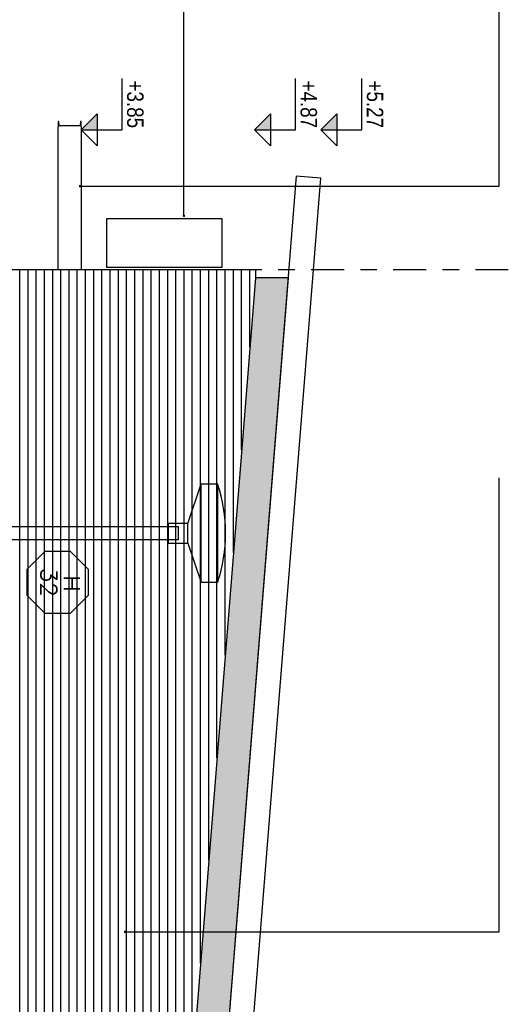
# Model space of a CAD drawing. Header units: millimetres. Extents: x 4617 to 4884, y 1258 to 1784.
# Tile 163 of 256: x 4661.07 to 4664.01, y 1590.31 to 1596.31. Entities that reach past the tile are written whole.
import ezdxf
from ezdxf.enums import TextEntityAlignment as Align

# ---------------------------------------------------------------- set-up
doc = ezdxf.new("R2010")
doc.units = ezdxf.units.MM
doc.header["$LTSCALE"] = 0.4
doc.linetypes.add('DASHDOT', pattern=[1, 0.5, -0.25, 0, -0.25])
doc.linetypes.add('HIDDEN', pattern=[9.524999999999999, 6.35, -3.175])
for name, color, linetype in [('00 AC - ABERTURAS ALUMINIO - HATCH', 254, 'Continuous'), ('00 AC - ABERTURAS ALUMINIO - TIPO', 3, 'Continuous'), ('00 AC - CUBIERTA', 1, 'Continuous'), ('00 AC - MUROS', 1, 'Continuous'), ('00 AC - MUROS HATCH', 251, 'Continuous'), ('00 AC - TEXTOS', 3, 'Continuous'), ('200cotas50', 1, 'Continuous'), ('A HERRERÍA', 4, 'Continuous'), ('A PROYECCION', 8, 'Continuous'), ('Hatch Ladrillo Visto', 32, 'Continuous'), ('TXT', 3, 'Continuous'), ('TXT COTA', 3, 'Continuous')]:
    doc.layers.add(name, color=color, linetype=linetype)
doc.styles.add('ARIAL NARROW', font='ARIALN.TTF')
doc.styles.add('ROMANS', font='romans', dxfattribs={"height": 2})
doc.styles.add('SaAS simplex', font='simplex.shx', dxfattribs={"width": 0.8})
doc.dimstyles.new('COTAS 125', dxfattribs={"dimscale": 0.01, "dimtxt": 15, "dimasz": 8, "dimexe": 5, "dimexo": 20, "dimgap": 10, "dimtad": 0, "dimzin": 9, "dimdsep": 46, "dimtxsty": 'SaAS simplex', "dimblk": 'OBLIQUE', "dimcen": 0, "dimclrd": 8, "dimclre": 8, "dimclrt": 256, "dimadec": 1, "dimazin": 0, "dimtfac": 1, "dimtmove": 2, "dimatfit": 3, "dimldrblk": 'OBLIQUE', "dimfxl": 10, "dimlwd": -1, "dimlwe": -1, "dimarcsym": 0})

# ---------------------------------------------------------------- blocks, each defined once
blk = doc.blocks.new('Nivel corte')
at = {"color": 0}
for p, q in [((1.224646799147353e-17, 0.2), (0.25, 0.2)), ((0, 0), (1.224646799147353e-17, 0.2)), ((0.07838367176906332, 0.07838367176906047), (-0.07838367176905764, 0.07838367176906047)), ((0, 0), (-0.07838367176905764, 0.07838367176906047)), ((0, 0), (0.07838367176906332, 0.07838367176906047))]:
    blk.add_line(p, q, dxfattribs=at)
blk.add_solid([(0, 0), (0.07838367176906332, 0.07838367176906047), (0, 0.07838367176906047), (0.07838367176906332, 0.07838367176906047)], dxfattribs=at)
at = {"color": 0, "style": 'ARIAL NARROW', "flags": 4}
blk.add_attdef('NIVEL', text='', height=0.08, dxfattribs=at).set_placement((0.125, 0.2), align=Align.BOTTOM_CENTER)
blk = doc.blocks.new('_Oblique')
at = {"layer": 'TXT COTA', "color": 0, "lineweight": -2}
blk.add_line((-0.5, -0.5), (0.5, 0.5), dxfattribs=at)
blk = doc.blocks.new('A$C4B2F62BB')
at = {"layer": 'A HERRERÍA'}
for p, q in [((0.2400002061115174, 3.069999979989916), (2.061115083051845e-07, 3.149999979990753)), ((0.3600002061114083, 3.069999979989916), (0.6000002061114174, 3.149999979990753))]:
    blk.add_line(p, q, dxfattribs=at)
for points in [[(2.061115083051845e-07, 3.249999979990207), (0.6000002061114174, 3.249999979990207), (0.6000002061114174, 3.149999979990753), (2.061115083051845e-07, 3.149999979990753)], [(0.2400002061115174, 2.949999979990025), (0.3600002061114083, 2.949999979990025), (0.3600002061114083, 3.069999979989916), (0.2400002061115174, 3.069999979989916)], [(0.2400002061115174, 0.009999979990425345), (0.3600002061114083, 0.009999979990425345), (0.3600002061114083, 1.009999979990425), (0.2400002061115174, 1.009999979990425)], [(0.1750002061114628, -2.000979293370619e-08), (0.4250002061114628, -2.000979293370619e-08), (0.4250002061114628, 0.009999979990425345), (0.1750002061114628, 0.009999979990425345)]]:
    blk.add_lwpolyline(points, close=True, dxfattribs=at)
blk.add_lwpolyline([(0.2600002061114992, 1.009999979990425), (0.2600002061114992, 3.009999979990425), (0.3400002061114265, 3.009999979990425), (0.3400002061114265, 1.009999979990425)], dxfattribs=at)
blk.add_arc((0.3000002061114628, 2.374999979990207), 0.9250000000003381, 71.0753555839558, 108.9246444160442, dxfattribs=at)
blk = doc.blocks.new('*U575')
at = {"color": 0, "linetype": 'ByBlock', "ltscale": 0.1}
blk.add_lwpolyline([(0, 0.3438971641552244), (0.1193997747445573, 0.3438971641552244), (0.2882565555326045, 0.1750403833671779), (0.2882565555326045, -0.06375916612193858), (0.1193997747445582, -0.2326159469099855), (0, -0.2326159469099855), (-0.1193997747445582, -0.2326159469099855), (-0.288256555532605, -0.06375916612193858), (-0.288256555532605, 0.1750403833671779), (-0.1193997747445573, 0.3438971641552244)], close=True, dxfattribs=at)
at = {"color": 0, "style": 'ROMANS', "width": 1.1}
blk.add_text('H', height=0.15, dxfattribs=at).set_placement((-0.08798209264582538, 0.1119890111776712))
at = {"color": 0, "linetype": 'ByBlock', "style": 'ROMANS', "width": 1.05}
blk.add_attdef('NRO', text='', height=0.15, dxfattribs=at).set_placement((0, -0.02708896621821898), align=Align.MIDDLE)

msp = doc.modelspace()

# ---------------------------------------------------------------- hatches: boundary and pattern name
at = {"layer": '00 AC - MUROS HATCH'}
h = msp.add_hatch(color=252, dxfattribs=at)
h.dxf.hatch_style = 1
h.paths.add_polyline_path([(4662.701915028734, 1594.737266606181), (4662.502288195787, 1594.73726660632), (4661.871509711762, 1586.852535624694), (4662.071136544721, 1586.852535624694)])
h.paths.add_polyline_path([(4661.371439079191, 1580.606317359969), (4661.572451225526, 1580.606317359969), (4661.88443991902, 1584.506235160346), (4661.683800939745, 1584.506235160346)])
at = {"layer": 'Hatch Ladrillo Visto'}
h = msp.add_hatch(dxfattribs=at)
h.set_pattern_fill('_USER', color=256, scale=0.05, angle=899.9999999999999, pattern_type=0)
h.set_pattern_definition([(90, (-40.03143559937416, 11.91710280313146), (-0.05, 3.204183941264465e-16), [])])
h.paths.add_polyline_path([(4662.497414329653, 1594.676343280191), (4662.497414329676, 1594.787266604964), (4659.101439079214, 1594.787266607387), (4659.101439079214, 1586.806317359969), (4659.501439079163, 1586.806317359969), (4659.501439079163, 1589.700343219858), (4660.4914390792, 1589.700343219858), (4660.4914390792, 1586.806344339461), (4661.801442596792, 1586.806344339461), (4661.868024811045, 1586.806317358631)])
edge = h.paths.add_edge_path(flags=16)
edge.add_arc((4660.651432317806, 1592.457176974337), 0.25, -1.272221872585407e-14, 360)
edge = h.paths.add_edge_path(flags=0)
edge.add_arc((4660.651432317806, 1592.457176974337), 0.1923076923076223, -1.272221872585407e-14, 360)
edge = h.paths.add_edge_path(flags=16)
edge.add_arc((4660.121432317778, 1593.407176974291), 0.4499999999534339, -1.272221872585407e-14, 360)
edge = h.paths.add_edge_path(flags=16)
edge.add_arc((4660.121432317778, 1593.407176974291), 0.391304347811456, -1.272221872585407e-14, 360)
h.paths.add_polyline_path([(4659.936697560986, 1593.458811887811), (4659.936697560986, 1593.318182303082), (4660.036244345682, 1593.318182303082), (4660.036244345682, 1593.458811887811)], flags=0)
h.paths.add_polyline_path([(4660.484460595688, 1592.523824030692), (4660.484460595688, 1592.385598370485), (4660.582305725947, 1592.385598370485), (4660.582305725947, 1592.523824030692)], flags=0)

# ---------------------------------------------------------------- linework, layer by layer
at = {"layer": '00 AC - ABERTURAS ALUMINIO - HATCH', "linetype": 'DASHDOT'}
msp.add_lwpolyline([(4654.342047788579, 1594.78726660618), (4669.701803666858, 1594.787266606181)], dxfattribs=at)
at = {"layer": '00 AC - CUBIERTA', "color": 2}
msp.add_lwpolyline([(4662.014255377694, 1584.256571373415), (4662.900930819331, 1595.343973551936), (4662.75140852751, 1595.355935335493), (4661.8634631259, 1584.256617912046)], dxfattribs=at)
at = {"layer": '00 AC - MUROS', "color": 6}
msp.add_line((4662.701915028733, 1594.737266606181), (4662.502288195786, 1594.73726660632), dxfattribs=at)
msp.add_lwpolyline([(4661.441439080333, 1595.657237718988), (4661.441439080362, 1595.688787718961, 0.4594677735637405), (4661.437340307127, 1595.686303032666), (4661.435802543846, 1595.667031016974, -0.3910205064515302), (4661.430718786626, 1595.662337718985), (4661.312159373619, 1595.662337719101, -0.3910205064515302), (4661.307075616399, 1595.667031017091), (4661.305537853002, 1595.686303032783, 0.4708325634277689), (4661.301439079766, 1595.688787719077), (4661.301439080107, 1595.657237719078)], format="xyb", dxfattribs=at)
for points in [[(4661.301439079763, 1594.787266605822), (4661.301439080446, 1595.657237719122)], [(4661.441439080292, 1595.657237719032), (4661.441439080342, 1594.787266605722)], [(4659.101439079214, 1594.787266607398), (4662.502288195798, 1594.787266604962), (4662.502288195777, 1594.737266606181)], [(4662.502288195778, 1594.737266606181), (4661.868024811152, 1586.806317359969)]]:
    msp.add_lwpolyline(points, dxfattribs=at)
at = {"layer": '00 AC - MUROS', "color": 4}
msp.add_lwpolyline([(4662.701915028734, 1594.737266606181), (4661.571439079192, 1580.606317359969)], dxfattribs=at)
at = {"layer": 'A PROYECCION', "linetype": 'HIDDEN'}
msp.add_lwpolyline([(4661.597859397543, 1594.799593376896), (4661.597859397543, 1595.099593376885), (4662.297859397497, 1595.099593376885), (4662.297859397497, 1594.799593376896)], close=True, dxfattribs=at)

# ---------------------------------------------------------------- block references
at = {"layer": '00 AC - ABERTURAS ALUMINIO - HATCH', "color": 251, "rotation": 269.9999999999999}
msp.add_blockref('A$C4B2F62BB', (4659.021481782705, 1593.482664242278), dxfattribs=at)
at = {"layer": '00 AC - ABERTURAS ALUMINIO - TIPO', "extrusion": (0, 0, -1)}
ref = msp.add_blockref('*U575', (-4661.262639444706, 1592.883519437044), dxfattribs=dict(at, xscale=0.65, yscale=0.65, zscale=-0.65, rotation=90.00000000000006))
ref.add_attrib('NRO', '32', dxfattribs={"layer": '0', "color": 0, "linetype": 'ByBlock', "ltscale": 0.5, "height": 0.09749999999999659, "rotation": 90, "style": 'ROMANS', "text_generation_flag": 6, "width": 1.049999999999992}).set_placement((4661.245031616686, 1592.883519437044), align=Align.MIDDLE)
at = {"layer": '200cotas50'}
ref = msp.add_blockref('Nivel corte', (4661.441439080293, 1595.639099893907), dxfattribs=dict(at, xscale=-1.25, yscale=1.25, zscale=1.25, rotation=269.9999999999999))
ref.add_attrib('NIVEL', '+3.85', dxfattribs={"layer": '0', "color": 0, "height": 0.1, "rotation": 270.0000000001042, "style": 'ARIAL NARROW', "flags": 4}).set_placement((4661.691439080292, 1595.794190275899), align=Align.BOTTOM_CENTER)
ref = msp.add_blockref('Nivel corte', (4662.497414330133, 1595.639099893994), dxfattribs=dict(at, xscale=-1.25, yscale=1.25, zscale=1.25, rotation=269.9999999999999))
ref.add_attrib('NIVEL', '+4.87', dxfattribs={"layer": '0', "color": 0, "height": 0.1, "rotation": 270.0000000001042, "style": 'ARIAL NARROW', "flags": 4}).set_placement((4662.747414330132, 1595.794190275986), align=Align.BOTTOM_CENTER)
ref = msp.add_blockref('Nivel corte', (4662.900771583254, 1595.639099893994), dxfattribs=dict(at, xscale=-1.25, yscale=1.25, zscale=1.25, rotation=269.9999999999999))
ref.add_attrib('NIVEL', '+5.27', dxfattribs={"layer": '0', "color": 0, "height": 0.1, "rotation": 270.0000000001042, "style": 'ARIAL NARROW', "flags": 4}).set_placement((4663.150771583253, 1595.794190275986), align=Align.BOTTOM_CENTER)

# ---------------------------------------------------------------- leaders
at = {"layer": '00 AC - TEXTOS'}
msp.add_leader([(4662.067096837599, 1595.115223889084), (4662.067096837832, 1595.552669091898), (4662.067096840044, 1598.510118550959)], dimstyle='COTAS 125', override={"dimtxt": 5, "dimasz": 6, "dimldrblk": 'DotSmall'}, dxfattribs=at)
at = {"layer": 'A HERRERÍA', "color": 254, "ltscale": 0.5}
msp.add_leader([(4661.709689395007, 1590.755801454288), (4663.986637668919, 1590.755801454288), (4663.986637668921, 1593.52063161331)], dimstyle='COTAS 125', override={"dimtxt": 5, "dimasz": 6, "dimldrblk": 'DotSmall'}, dxfattribs=at)
at = {"layer": 'TXT'}
msp.add_leader([(4661.435719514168, 1595.295955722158), (4663.986637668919, 1595.29595572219), (4663.986637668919, 1598.71278948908)], dimstyle='COTAS 125', override={"dimtxt": 5, "dimasz": 6, "dimldrblk": 'DotSmall'}, dxfattribs=at)

doc.saveas('drawing.dxf')
